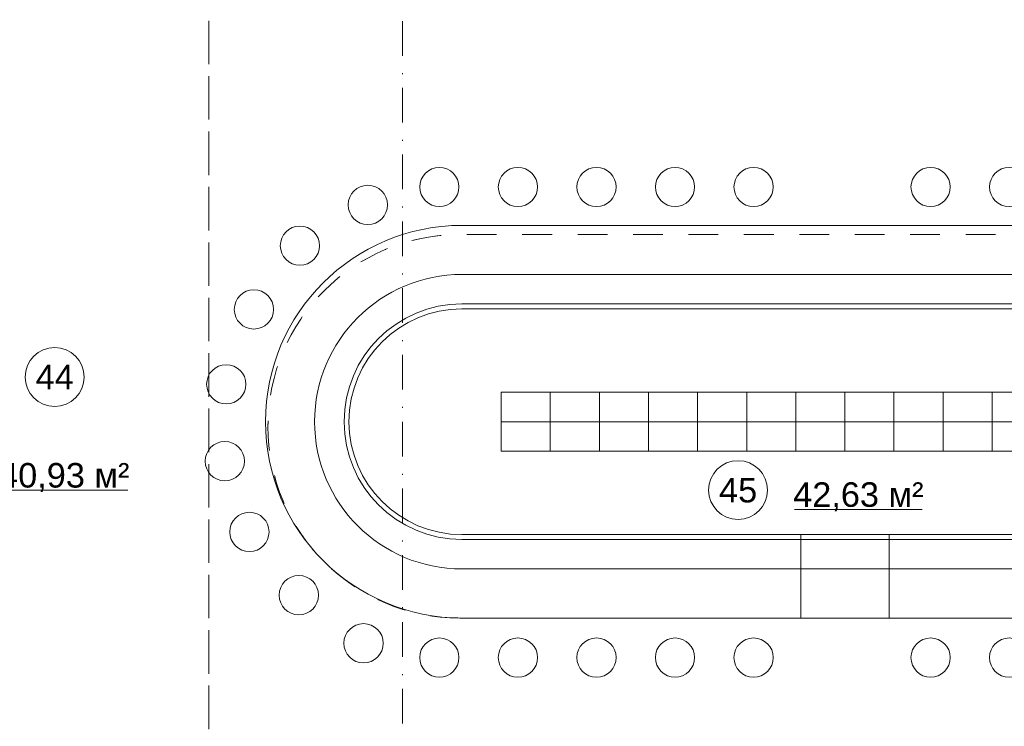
# Model space of a CAD drawing. Header units: millimetres. Extents: x 0 to 1184, y 0 to 836.
# Tile 77 of 241: x 313 to 413, y 546 to 618. Entities that reach past the tile are written whole.
import ezdxf
from ezdxf.xclip import XClip

# ---------------------------------------------------------------- set-up
doc = ezdxf.new("R2010")
doc.units = ezdxf.units.MM
doc.header["$MEASUREMENT"] = 0
doc.header["$XCLIPFRAME"] = 0
doc.linetypes.add('Штриховая', pattern=[5.644444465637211, 2.8222222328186, -2.82222223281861])
doc.linetypes.add('Штрихпунктирная', pattern=[6.70277762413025, 3.52777767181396, -1.76388883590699, 0, -1.4111111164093])
for name, color, linetype in [('Интерьер - конструкции мебели', 7, 'Continuous'), ('Интерьер - Мебель', 7, 'Continuous'), ('Элемент Модели - Зона', 7, 'Continuous'), ('Элемент Модели - Оси', 7, 'Continuous')]:
    doc.layers.add(name, color=color, linetype=linetype)
doc.styles.add('СГЕНЕРИР_СТИЛЬ_3', font='txt')

# ---------------------------------------------------------------- blocks, each defined once
blk = doc.blocks.new('Чертеж_4_4', base_point=(-278.4786297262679, 89.56405690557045))
at = {"layer": 'Интерьер - конструкции мебели', "color": 251, "linetype": 'Continuous', "lineweight": 20, "true_color": 0x575757}
for p, q in [((435.5607487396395, 592.030121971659), (357.5607487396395, 592.030121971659)), ((357.5607487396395, 562.030121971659), (392.0607487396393, 562.030121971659)), ((392.0607487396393, 562.030121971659), (401.0607487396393, 562.030121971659)), ((401.0607487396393, 562.030121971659), (435.5607487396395, 562.030121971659))]:
    blk.add_line(p, q, dxfattribs=at)
at = {"layer": 'Интерьер - конструкции мебели', "color": 7, "linetype": 'Continuous', "lineweight": 15}
for p, q in [((392.0607487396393, 565.5301219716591), (392.0607487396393, 557.0301219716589)), ((401.0607487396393, 557.0301219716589), (401.0607487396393, 565.5301219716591))]:
    blk.add_line(p, q, dxfattribs=at)
at = {"layer": 'Интерьер - конструкции мебели', "color": 251, "linetype": 'Continuous', "lineweight": 20, "true_color": 0x575757, "flags": 128}
for points in [[(435.5607487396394, 597.030121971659), (357.5607487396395, 597.030121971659)], [(357.5607487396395, 589.0301219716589), (435.5607487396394, 589.0301219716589)], [(392.0607487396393, 565.0301219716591), (357.5607487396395, 565.0301219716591)], [(401.0607487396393, 565.0301219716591), (392.0607487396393, 565.0301219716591)], [(435.5607487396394, 565.0301219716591), (401.0607487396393, 565.0301219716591)], [(357.5607487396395, 557.030121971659), (392.0607487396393, 557.030121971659)], [(392.0607487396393, 557.030121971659), (401.0607487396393, 557.030121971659)], [(401.0607487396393, 557.030121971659), (435.5607487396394, 557.030121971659)]]:
    blk.add_lwpolyline(points, dxfattribs=at)
at = {"layer": 'Интерьер - конструкции мебели', "color": 7, "linetype": 'Continuous', "lineweight": 15, "flags": 128}
for points in [[(357.5607487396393, 589.030121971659, 0.9999999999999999), (357.5607487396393, 565.0301219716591), (435.5607487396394, 565.0301219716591, 0.9999999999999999), (435.5607487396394, 589.030121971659)], [(357.5607487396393, 565.5301219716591), (435.5607487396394, 565.5301219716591, 0.9999999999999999), (435.5607487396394, 588.5301219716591), (357.5607487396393, 588.5301219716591, 0.9999999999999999)]]:
    blk.add_lwpolyline(points, format="xyb", close=True, dxfattribs=at)
at = {"layer": 'Интерьер - конструкции мебели', "color": 251, "linetype": 'Continuous', "lineweight": 20, "true_color": 0x575757}
for radius in [20, 15, 11.99999999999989]:
    blk.add_arc((357.5607487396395, 577.030121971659), radius, 90, 270, dxfattribs=at)
at = {"layer": 'Интерьер - Мебель', "color": 7, "linetype": 'Continuous', "lineweight": 15}
for p, q in [((366.5607487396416, 577.030121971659), (366.5607487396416, 580.030121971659)), ((376.5607487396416, 577.030121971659), (376.5607487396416, 580.030121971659)), ((386.5607487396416, 577.030121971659), (386.5607487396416, 580.030121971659)), ((396.5607487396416, 577.030121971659), (396.5607487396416, 580.030121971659)), ((406.5607487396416, 577.030121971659), (406.5607487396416, 580.030121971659)), ((366.5607487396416, 574.0301219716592), (366.5607487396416, 577.0301219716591)), ((376.5607487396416, 574.0301219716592), (376.5607487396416, 577.0301219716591)), ((386.5607487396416, 574.0301219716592), (386.5607487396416, 577.0301219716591)), ((396.5607487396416, 574.0301219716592), (396.5607487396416, 577.0301219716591)), ((406.5607487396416, 574.0301219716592), (406.5607487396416, 577.0301219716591))]:
    blk.add_line(p, q, dxfattribs=at)
at = {"layer": 'Интерьер - Мебель', "color": 7, "linetype": 'Continuous', "lineweight": 15, "flags": 128}
for points in [[(355.2628357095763, 598.942685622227, 0.9999999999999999), (355.2628357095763, 602.9426856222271, 0.9999999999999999)], [(363.2628357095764, 598.942685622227, 0.9999999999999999), (363.2628357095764, 602.9426856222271, 0.9999999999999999)], [(371.2628357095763, 598.942685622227, 0.9999999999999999), (371.2628357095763, 602.9426856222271, 0.9999999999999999)], [(379.2628357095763, 598.942685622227, 0.9999999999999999), (379.2628357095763, 602.9426856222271, 0.9999999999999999)], [(387.2628357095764, 598.942685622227, 0.9999999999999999), (387.2628357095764, 602.9426856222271, 0.9999999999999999)], [(405.2937688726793, 598.942685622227, 0.9999999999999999), (405.2937688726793, 602.9426856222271, 0.9999999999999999)], [(413.2937688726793, 598.942685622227, 0.9999999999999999), (413.2937688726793, 602.9426856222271, 0.9999999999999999)], [(347.9757939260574, 597.1126754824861, -0.9999999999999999), (347.9757939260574, 601.1126754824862, -0.9999999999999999)], [(341.0619849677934, 592.9630965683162, -0.9999999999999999), (341.0619849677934, 596.9630965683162, -0.9999999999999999)], [(336.3807050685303, 586.4716129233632, -0.9999999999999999), (336.3807050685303, 590.4716129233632, -0.9999999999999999)], [(333.5608616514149, 578.8402566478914, -0.9999999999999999), (333.5608616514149, 582.8402566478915, -0.9999999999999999)], [(333.4098813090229, 571.0075206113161, -0.9999999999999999), (333.4098813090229, 575.0075206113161, -0.9999999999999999)], [(335.9201164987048, 563.7999875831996, -0.9999999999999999), (335.9201164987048, 567.7999875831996, -0.9999999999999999)], [(340.9555075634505, 557.3555730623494, -0.9999999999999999), (340.9555075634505, 561.3555730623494, -0.9999999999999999)], [(347.5453911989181, 552.4570385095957, -0.9999999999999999), (347.5453911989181, 556.4570385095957, -0.9999999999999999)], [(355.2628357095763, 550.9966389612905, 0.9999999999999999), (355.2628357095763, 554.9966389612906, 0.9999999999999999)], [(363.2628357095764, 550.9966389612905, 0.9999999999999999), (363.2628357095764, 554.9966389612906, 0.9999999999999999)], [(371.2628357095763, 550.9966389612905, 0.9999999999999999), (371.2628357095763, 554.9966389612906, 0.9999999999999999)], [(379.2628357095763, 550.9966389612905, 0.9999999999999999), (379.2628357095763, 554.9966389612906, 0.9999999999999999)], [(387.2628357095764, 550.9966389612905, 0.9999999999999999), (387.2628357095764, 554.9966389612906, 0.9999999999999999)], [(405.2937688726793, 550.9966389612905, 0.9999999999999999), (405.2937688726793, 554.9966389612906, 0.9999999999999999)], [(413.2937688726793, 550.9966389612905, 0.9999999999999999), (413.2937688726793, 554.9966389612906, 0.9999999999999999)]]:
    blk.add_lwpolyline(points, format="xyb", close=True, dxfattribs=at)
for points in [[(361.5607487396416, 577.030121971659), (371.5607487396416, 577.030121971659), (371.5607487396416, 580.030121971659), (361.5607487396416, 580.030121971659)], [(371.5607487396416, 577.030121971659), (381.5607487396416, 577.030121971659), (381.5607487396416, 580.030121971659), (371.5607487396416, 580.030121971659)], [(381.5607487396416, 577.030121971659), (391.5607487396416, 577.030121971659), (391.5607487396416, 580.030121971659), (381.5607487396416, 580.030121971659)], [(391.5607487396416, 577.030121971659), (401.5607487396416, 577.030121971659), (401.5607487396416, 580.030121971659), (391.5607487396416, 580.030121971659)], [(401.5607487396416, 577.030121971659), (411.5607487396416, 577.030121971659), (411.5607487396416, 580.030121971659), (401.5607487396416, 580.030121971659)], [(411.5607487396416, 577.030121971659), (421.5607487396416, 577.030121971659), (421.5607487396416, 580.030121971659), (411.5607487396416, 580.030121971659)], [(361.5607487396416, 574.0301219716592), (371.5607487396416, 574.0301219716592), (371.5607487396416, 577.0301219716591), (361.5607487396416, 577.0301219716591)], [(371.5607487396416, 574.0301219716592), (381.5607487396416, 574.0301219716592), (381.5607487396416, 577.0301219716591), (371.5607487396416, 577.0301219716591)], [(381.5607487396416, 574.0301219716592), (391.5607487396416, 574.0301219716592), (391.5607487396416, 577.0301219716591), (381.5607487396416, 577.0301219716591)], [(391.5607487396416, 574.0301219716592), (401.5607487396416, 574.0301219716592), (401.5607487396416, 577.0301219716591), (391.5607487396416, 577.0301219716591)], [(401.5607487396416, 574.0301219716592), (411.5607487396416, 574.0301219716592), (411.5607487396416, 577.0301219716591), (401.5607487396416, 577.0301219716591)], [(411.5607487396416, 574.0301219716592), (421.5607487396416, 574.0301219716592), (421.5607487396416, 577.0301219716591), (411.5607487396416, 577.0301219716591)]]:
    blk.add_lwpolyline(points, close=True, dxfattribs=at)
at = {"layer": 'Элемент Модели - Зона', "color": 7, "linetype": 'Continuous', "lineweight": 15}
for p, q in [((308.6418049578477, 570.0452628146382), (323.5447049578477, 570.0452628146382)), ((391.4293264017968, 568.0819652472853), (404.4351264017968, 568.0819652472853))]:
    blk.add_line(p, q, dxfattribs=at)
at = {"layer": 'Элемент Модели - Зона', "color": 7, "linetype": 'Штриховая', "lineweight": 15, "flags": 128}
for points in [[(83.02137032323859, 539.1381875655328), (82.62137010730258, 539.1381875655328), (82.62137010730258, 452.7640569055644), (140.3239356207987, 452.7640569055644), (140.3239356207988, 480.9798221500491), (172.946662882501, 513.6154503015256), (173.0881121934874, 513.4740569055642), (173.0881121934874, 513.7640569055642), (354.5213702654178, 513.7640569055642), (354.5213702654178, 513.5640569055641), (495.5186574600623, 513.5640569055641), (495.5186574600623, 513.7640569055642), (862.3349960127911, 513.7640569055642), (894.6885309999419, 481.329362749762), (894.7220096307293, 477.9829307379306), (894.7220096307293, 452.6140569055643), (895.1213702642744, 452.6140569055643), (895.1213702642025, 432.5640569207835), (892.7213702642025, 432.5640569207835), (892.7213702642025, 446.5640569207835), (888.5213702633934, 446.5640569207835), (888.5213700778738, 450.5640569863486), (804.5213702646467, 450.5640569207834), (804.5213702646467, 446.5640569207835), (798.5213702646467, 446.5640569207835), (798.5213702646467, 450.5640569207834), (714.7213702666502, 450.5640569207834), (714.7213702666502, 359.2640569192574), (798.5213702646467, 359.2640569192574), (798.5213702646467, 366.0640569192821), (804.5213702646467, 366.0640569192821), (804.5213702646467, 354.1640569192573), (845.3213702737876, 354.1640569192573), (845.3213702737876, 363.2640569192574), (846.5213702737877, 363.2640569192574), (846.5213702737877, 301.3651934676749), (892.7213702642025, 301.3651934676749), (892.7213702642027, 352.0640569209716), (888.0213702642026, 352.0640569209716), (888.0213698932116, 367.0640569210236), (892.7213702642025, 367.0640569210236), (892.7213702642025, 417.5640569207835), (895.1213702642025, 417.5640569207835), (895.1213702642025, 291.064661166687), (892.7213702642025, 291.064661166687), (892.7213702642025, 298.9651934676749), (714.7213702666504, 298.9651934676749), (714.7213702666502, 236.0646611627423), (892.7213702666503, 236.0646611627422), (892.7213702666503, 266.564661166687), (888.5220096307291, 266.564661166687), (888.5220096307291, 272.819639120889), (892.7213702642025, 272.819639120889), (892.7213702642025, 276.0646611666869), (895.1213702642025, 276.0646611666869), (895.1213702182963, 272.7646611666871), (930.0213702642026, 272.7646611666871), (930.0213702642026, 461.6153028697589), (923.9101448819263, 461.6153028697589), (923.9101448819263, 539.5640569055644), (978.5213702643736, 539.5640569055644), (978.5213702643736, 542.5640569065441), (984.5213702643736, 542.5640569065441), (984.5213702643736, 539.5640569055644), (1131.771370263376, 539.5640569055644), (1131.771370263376, 540.5640569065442), (1122.771370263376, 540.5640569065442), (1122.771370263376, 564.564056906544), (1048.521370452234, 564.564056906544), (1048.521370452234, 626.3640569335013), (1026.82137045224, 626.3640569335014), (1026.82137045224, 632.5640569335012), (1013.350351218, 632.5640569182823), (984.5213702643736, 632.5640569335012), (984.5213702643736, 626.5640569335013), (978.5213702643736, 626.5640569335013), (978.5213702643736, 631.6890569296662), (969.5192121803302, 631.6890569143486), (894.5213702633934, 631.6890569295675), (894.5213702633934, 626.5640569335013), (888.5213702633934, 626.5640569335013), (888.5213702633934, 631.6890569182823), (804.5213702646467, 631.6890569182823), (804.5213702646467, 626.5640569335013), (798.5213702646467, 626.5640569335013), (798.5213702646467, 631.6890569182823), (714.5213702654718, 631.6890569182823), (714.5213702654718, 626.5640569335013), (708.521370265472, 626.5640569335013), (708.521370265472, 631.6890569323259), (628.0213704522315, 631.6890569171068), (628.0213704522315, 626.5640569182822), (622.0213704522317, 626.5640569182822), (621.0213704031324, 626.5640569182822), (621.0213704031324, 575.8920665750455), (496.0220096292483, 575.8920665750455), (496.0220096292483, 627.5640569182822), (496.0220096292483, 706.4640766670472), (496.1220096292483, 706.4640766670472), (496.1220096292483, 768.0640569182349), (468.7213702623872, 768.0640569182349), (468.7213702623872, 686.8640569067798), (461.1666899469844, 686.8640569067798), (461.1666899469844, 631.6840569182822), (444.5220096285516, 631.6840569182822), (444.5220096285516, 626.5640569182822), (438.5220096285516, 626.5640569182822), (438.5220096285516, 631.6840569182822), (354.5213702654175, 631.6840569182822), (354.5213702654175, 626.5640569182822), (348.5213702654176, 626.5640569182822), (348.5213702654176, 631.6840569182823), (331.7716899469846, 631.6840569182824), (331.7716899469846, 554.5640568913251), (331.7716899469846, 539.5640569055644), (264.5213702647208, 539.5640569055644), (264.5213702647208, 536.564056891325), (258.5213702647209, 536.564056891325), (258.5213702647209, 539.5640569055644), (174.5213702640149, 539.5640569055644), (174.5213702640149, 536.564056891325), (168.5213702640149, 536.564056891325), (168.5213702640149, 539.5640569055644), (89.02137032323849, 539.5640569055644), (89.02137032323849, 536.564056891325), (83.02137032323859, 536.564056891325)], [(82.62137010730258, 541.1381875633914), (82.62137010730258, 539.1381875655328), (83.02137032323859, 539.1381875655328), (83.02137032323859, 542.564056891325), (89.02137032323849, 542.564056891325), (89.02137032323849, 539.5640569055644), (168.5213702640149, 539.5640569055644), (168.5213702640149, 542.564056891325), (174.5213702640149, 542.564056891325), (174.5213702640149, 539.5640569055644), (258.5213702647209, 539.5640569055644), (258.5213702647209, 542.564056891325), (264.5213702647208, 542.564056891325), (264.5213702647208, 539.1381875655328), (331.7716899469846, 539.1381875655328), (331.7716899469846, 631.6890569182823), (331.8766899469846, 631.6890569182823), (331.8766899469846, 686.8640569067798), (327.3213610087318, 686.8640569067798), (327.3213610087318, 720.3640571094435), (324.521370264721, 720.3640571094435), (324.521370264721, 722.7640571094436), (348.3213702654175, 722.7640571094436), (348.3213702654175, 734.5640569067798), (280.7213701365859, 734.5640569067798), (280.7213701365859, 722.7640571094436), (309.521370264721, 722.7640571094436), (309.521370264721, 720.3640571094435), (301.5213706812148, 720.3640571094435), (301.5213706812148, 615.5640569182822), (207.5213704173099, 615.5640569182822), (207.5213704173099, 626.5640569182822), (82.62137010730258, 626.5640569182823), (82.62137010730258, 626.0640569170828)]]:
    blk.add_lwpolyline(points, close=True, dxfattribs=at)
for points in [[(357.344683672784, 557.030121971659), (435.7768138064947, 557.030121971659, 0.9999999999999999), (435.7768138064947, 596.0979918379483), (357.344683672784, 596.0979918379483, 0.9999999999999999)], [(357.344683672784, 557.030121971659, -0.9999999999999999), (357.344683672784, 596.0979918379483), (435.7768138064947, 596.0979918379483, -0.9999999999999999), (435.7768138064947, 557.030121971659)]]:
    blk.add_lwpolyline(points, format="xyb", close=True, dxfattribs=at)
at = {"layer": 'Элемент Модели - Зона', "color": 7, "linetype": 'Continuous', "lineweight": 15, "flags": 128}
for points in [[(319.0932549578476, 581.5809813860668, 0.9999999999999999), (313.0932549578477, 581.5809813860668, 0.9999999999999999)], [(388.6880552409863, 570.0594080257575, 0.9999999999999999), (382.6880552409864, 570.0594080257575, 0.9999999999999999)]]:
    blk.add_lwpolyline(points, format="xyb", close=True, dxfattribs=at)
at = {"layer": 'Элемент Модели - Оси', "color": 7, "linetype": 'Штрихпунктирная', "lineweight": 15}
blk.add_line((351.5213702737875, 828.7271055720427), (351.5213702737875, 151.7660533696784), dxfattribs=at)
at = {"layer": 'Элемент Модели - Зона', "color": 7, "linetype": 'Continuous', "lineweight": 15, "char_height": 2.5, "attachment_point": 5, "style": 'СГЕНЕРИР_СТИЛЬ_3'}
for s, insert in [('\\A1;{\\pqc;\\fArial|b0|i0|c204|p38;44}', (316.0932549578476, 581.5809856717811)), ('\\A1;{\\pqc;\\fArial|b0|i0|c204|p38;240,93 м²}', (316.0932549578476, 571.3384142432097)), ('\\A1;{\\pqc;\\fArial|b0|i0|c204|p38;45}', (385.6880552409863, 570.0388408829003)), ('\\A1;{\\pqc;\\fArial|b0|i0|c204|p38;42,63 м²}', (397.9322264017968, 569.3751166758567))]:
    blk.add_mtext(s, dxfattribs=dict(at, insert=insert))

msp = doc.modelspace()

# ---------------------------------------------------------------- block references
at = {"color": 161, "linetype": 'Continuous', "lineweight": 40, "true_color": 0x83aefe}
ref = msp.add_blockref('Чертеж_4_4', (-278.4786297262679, 89.56405690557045), dxfattribs=at)
XClip(ref).set_block_clipping_path([(57.3201676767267, 151.7660533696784), (1181.052239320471, 828.7271055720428)])

doc.saveas('drawing.dxf')
